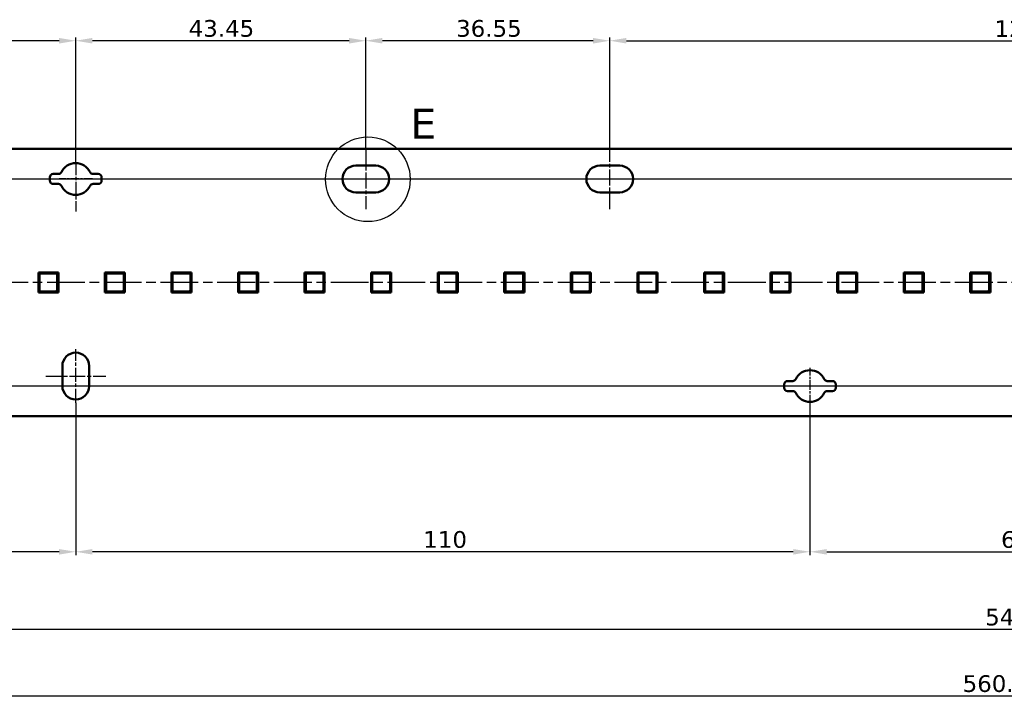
# Model space of a CAD drawing. Header units: millimetres. Extents: x 0 to 841, y 0 to 590.
# Tile 9 of 20: x 272 to 420, y 258 to 360. Entities that reach past the tile are written whole.
import ezdxf

# ---------------------------------------------------------------- set-up
doc = ezdxf.new("R2010")
doc.units = ezdxf.units.MM
doc.linetypes.add('CHAIN', pattern=[0.3543, 0.2362, -0.0295, 0.0591, -0.0295])
doc.linetypes.add('LONG_DASH_DOTTED', pattern=[0.3001, 0.2362, -0.0295, 0.0049, -0.0295])
for name, color, linetype, lineweight in [('Center Mark(ISO)', 7, 'LONG_DASH_DOTTED', 25), ('Centerline(ISO)', 7, 'Continuous', 25), ('Detail Circle Lines(ISO)', 7, 'Continuous', 25), ('Dimensions(ISO)', 7, 'Continuous', 25), ('Visible Edges(ISO)', 7, 'Continuous', 50)]:
    doc.layers.add(name, color=color, linetype=linetype, lineweight=lineweight)
doc.styles.add('Philips-dimensions', font='verdana.ttf')
doc.styles.add('Philips-tekstBigText', font='verdana.ttf')
doc.dimstyles.new('Philips-Oss', dxfattribs={"dimtxt": 2.5, "dimasz": 2.5, "dimexe": 0.5, "dimexo": 0, "dimgap": 0.5, "dimtad": 1, "dimtoh": 1, "dimrnd": 1e-08, "dimdsep": 46, "dimtxsty": 'Philips-dimensions', "dimcen": 0.09, "dimdle": 10, "dimclrd": 7, "dimclre": 7, "dimclrt": 7, "dimazin": 2, "dimtfac": 1, "dimtmove": 0, "dimatfit": 3, "dimfxl": 1, "dimtolj": 1, "dimlwd": 25, "dimlwe": 25, "dimarcsym": 0})

# ---------------------------------------------------------------- blocks, each defined once
blk = doc.blocks.new('2dDetail1')
at = {"layer": 'Detail Circle Lines(ISO)'}
blk.add_circle((324.41, 335.92), 6.34, dxfattribs=at)
at = {"layer": 'Detail Circle Lines(ISO)', "insert": (330.77, 341.98), "char_height": 4.5, "attachment_point": 7, "style": 'Philips-tekstBigText'}
blk.add_mtext('E', dxfattribs=at)
blk = doc.blocks.new('*D18')
at = {"layer": 'Defpoints', "color": 0, "linetype": 'Continuous', "transparency": 16777216}
for p in [(140.79, 308.46), (701.49, 300.46), (701.49, 258.57)]:
    blk.add_point(p, dxfattribs=at)
at = {"layer": 'Dimensions(ISO)', "color": 7, "linetype": 'Continuous', "lineweight": 25, "transparency": 16777216}
for p, q in [((140.79, 308.46), (140.79, 258.07)), ((701.49, 300.46), (701.49, 258.07)), ((143.29, 258.57), (698.99, 258.57))]:
    blk.add_line(p, q, dxfattribs=at)
at = {"layer": 'Dimensions(ISO)', "color": 7, "linetype": 'Continuous', "transparency": 16777216}
for points in [[(143.29, 258.98), (143.29, 258.15), (140.79, 258.57)], [(698.99, 258.98), (698.99, 258.15), (701.49, 258.57)]]:
    blk.add_solid(points, dxfattribs=at)
at = {"layer": 'Dimensions(ISO)', "color": 7, "linetype": 'Continuous', "lineweight": 25, "transparency": 16777216, "insert": (413.51, 261.67), "char_height": 2.5, "attachment_point": 1, "style": 'Philips-dimensions'}
blk.add_mtext('\\A1;560.7±0.2', dxfattribs=at)
blk = doc.blocks.new('*D31')
at = {"layer": 'Defpoints', "color": 0, "linetype": 'Continuous', "transparency": 16777216}
for p in [(685.49, 330.96), (140.79, 308.46), (685.49, 268.58)]:
    blk.add_point(p, dxfattribs=at)
at = {"layer": 'Dimensions(ISO)', "color": 7, "linetype": 'Continuous', "lineweight": 25, "transparency": 16777216}
for p, q in [((685.49, 330.96), (685.49, 268.08)), ((140.79, 308.46), (140.79, 268.08)), ((143.29, 268.58), (682.99, 268.58))]:
    blk.add_line(p, q, dxfattribs=at)
at = {"layer": 'Dimensions(ISO)', "color": 7, "linetype": 'Continuous', "transparency": 16777216}
for points in [[(143.29, 268.99), (143.29, 268.16), (140.79, 268.58)], [(682.99, 268.99), (682.99, 268.16), (685.49, 268.58)]]:
    blk.add_solid(points, dxfattribs=at)
at = {"layer": 'Dimensions(ISO)', "color": 7, "linetype": 'Continuous', "lineweight": 25, "transparency": 16777216, "insert": (416.89, 271.63), "char_height": 2.5, "attachment_point": 1, "style": 'Philips-dimensions'}
blk.add_mtext('\\A1;544.7', dxfattribs=at)
blk = doc.blocks.new('*D38')
at = {"layer": 'Defpoints', "color": 0, "linetype": 'Continuous', "transparency": 16777216}
for p in [(451.64, 302.59), (390.64, 302.21), (451.64, 280.15)]:
    blk.add_point(p, dxfattribs=at)
at = {"layer": 'Dimensions(ISO)', "color": 7, "linetype": 'Continuous', "lineweight": 25, "transparency": 16777216}
for p, q in [((451.64, 302.59), (451.64, 279.65)), ((390.64, 302.21), (390.64, 279.65)), ((393.14, 280.15), (449.14, 280.15))]:
    blk.add_line(p, q, dxfattribs=at)
at = {"layer": 'Dimensions(ISO)', "color": 7, "linetype": 'Continuous', "transparency": 16777216}
for points in [[(393.14, 280.56), (393.14, 279.73), (390.64, 280.15)], [(449.14, 280.56), (449.14, 279.73), (451.64, 280.15)]]:
    blk.add_solid(points, dxfattribs=at)
at = {"layer": 'Dimensions(ISO)', "color": 7, "linetype": 'Continuous', "lineweight": 25, "transparency": 16777216, "insert": (419.26, 283.24), "char_height": 2.5, "attachment_point": 1, "style": 'Philips-dimensions'}
blk.add_mtext('\\A1;61', dxfattribs=at)
blk = doc.blocks.new('*D39')
at = {"layer": 'Defpoints', "color": 0, "linetype": 'Continuous', "transparency": 16777216}
for p in [(481.64, 356.66), (360.64, 340.46), (481.64, 340.46)]:
    blk.add_point(p, dxfattribs=at)
at = {"layer": 'Dimensions(ISO)', "color": 7, "linetype": 'Continuous', "lineweight": 25, "transparency": 16777216}
for p, q in [((360.64, 340.46), (360.64, 357.16)), ((481.64, 340.46), (481.64, 357.16)), ((363.14, 356.66), (479.14, 356.66))]:
    blk.add_line(p, q, dxfattribs=at)
at = {"layer": 'Dimensions(ISO)', "color": 7, "linetype": 'Continuous', "transparency": 16777216}
for points in [[(363.14, 357.08), (363.14, 356.24), (360.64, 356.66)], [(479.14, 357.08), (479.14, 356.24), (481.64, 356.66)]]:
    blk.add_solid(points, dxfattribs=at)
at = {"layer": 'Dimensions(ISO)', "color": 7, "linetype": 'Continuous', "lineweight": 25, "transparency": 16777216, "insert": (418.28, 359.71), "char_height": 2.5, "attachment_point": 1, "style": 'Philips-dimensions'}
blk.add_mtext('\\A1;121', dxfattribs=at)
blk = doc.blocks.new('*D40')
at = {"layer": 'Defpoints', "color": 0, "linetype": 'Continuous', "transparency": 16777216}
for p in [(129.43, 335.96), (637.64, 335.96), (142.39, 320.46)]:
    blk.add_point(p, dxfattribs=at)
at = {"layer": 'Dimensions(ISO)', "color": 7, "linetype": 'Continuous', "lineweight": 25, "transparency": 16777216}
for p, q in [((637.64, 335.96), (128.93, 335.96)), ((129.43, 322.96), (129.43, 333.46)), ((142.39, 320.46), (128.93, 320.46))]:
    blk.add_line(p, q, dxfattribs=at)
at = {"layer": 'Dimensions(ISO)', "color": 7, "linetype": 'Continuous', "transparency": 16777216}
for points in [[(129.02, 333.46), (129.85, 333.46), (129.43, 335.96)], [(129.02, 322.96), (129.85, 322.96), (129.43, 320.46)]]:
    blk.add_solid(points, dxfattribs=at)
at = {"layer": 'Dimensions(ISO)', "color": 7, "linetype": 'Continuous', "lineweight": 25, "transparency": 16777216, "insert": (126.37, 324.66), "char_height": 2.5, "attachment_point": 1, "rotation": 90, "style": 'Philips-dimensions'}
blk.add_mtext('\\A1;15.5', dxfattribs=at)
blk = doc.blocks.new('*D41')
at = {"layer": 'Defpoints', "color": 0, "linetype": 'Continuous', "transparency": 16777216}
for p in [(142.39, 320.46), (129.43, 304.96), (669.14, 304.96)]:
    blk.add_point(p, dxfattribs=at)
at = {"layer": 'Dimensions(ISO)', "color": 7, "linetype": 'Continuous', "lineweight": 25, "transparency": 16777216}
for p, q in [((142.39, 320.46), (128.93, 320.46)), ((129.43, 317.96), (129.43, 307.46)), ((669.14, 304.96), (128.93, 304.96))]:
    blk.add_line(p, q, dxfattribs=at)
at = {"layer": 'Dimensions(ISO)', "color": 7, "linetype": 'Continuous', "transparency": 16777216}
for points in [[(129.02, 317.96), (129.85, 317.96), (129.43, 320.46)], [(129.02, 307.46), (129.85, 307.46), (129.43, 304.96)]]:
    blk.add_solid(points, dxfattribs=at)
at = {"layer": 'Dimensions(ISO)', "color": 7, "linetype": 'Continuous', "lineweight": 25, "transparency": 16777216, "insert": (126.37, 309.16), "char_height": 2.5, "attachment_point": 1, "rotation": 90, "style": 'Philips-dimensions'}
blk.add_mtext('\\A1;15.5', dxfattribs=at)
blk = doc.blocks.new('*D42')
at = {"layer": 'Defpoints', "color": 0, "linetype": 'Continuous', "transparency": 16777216}
for p in [(324.09, 356.66), (324.09, 340.46), (360.64, 340.46)]:
    blk.add_point(p, dxfattribs=at)
at = {"layer": 'Dimensions(ISO)', "color": 7, "linetype": 'Continuous', "lineweight": 25, "transparency": 16777216}
for p, q in [((324.09, 340.46), (324.09, 357.16)), ((360.64, 340.46), (360.64, 357.16)), ((358.14, 356.66), (326.59, 356.66))]:
    blk.add_line(p, q, dxfattribs=at)
at = {"layer": 'Dimensions(ISO)', "color": 7, "linetype": 'Continuous', "transparency": 16777216}
for points in [[(326.59, 357.08), (326.59, 356.24), (324.09, 356.66)], [(358.14, 357.08), (358.14, 356.24), (360.64, 356.66)]]:
    blk.add_solid(points, dxfattribs=at)
at = {"layer": 'Dimensions(ISO)', "color": 7, "linetype": 'Continuous', "lineweight": 25, "transparency": 16777216, "insert": (337.63, 359.76), "char_height": 2.5, "attachment_point": 1, "style": 'Philips-dimensions'}
blk.add_mtext('\\A1;36.55', dxfattribs=at)
blk = doc.blocks.new('*D43')
at = {"layer": 'Defpoints', "color": 0, "linetype": 'Continuous', "transparency": 16777216}
for p in [(280.64, 356.66), (324.09, 340.46), (280.64, 338.46)]:
    blk.add_point(p, dxfattribs=at)
at = {"layer": 'Dimensions(ISO)', "color": 7, "linetype": 'Continuous', "lineweight": 25, "transparency": 16777216}
for p, q in [((280.64, 338.46), (280.64, 357.16)), ((324.09, 340.46), (324.09, 357.16)), ((321.59, 356.66), (283.14, 356.66))]:
    blk.add_line(p, q, dxfattribs=at)
at = {"layer": 'Dimensions(ISO)', "color": 7, "linetype": 'Continuous', "transparency": 16777216}
for points in [[(283.14, 357.08), (283.14, 356.24), (280.64, 356.66)], [(321.59, 357.08), (321.59, 356.24), (324.09, 356.66)]]:
    blk.add_solid(points, dxfattribs=at)
at = {"layer": 'Dimensions(ISO)', "color": 7, "linetype": 'Continuous', "lineweight": 25, "transparency": 16777216, "insert": (297.56, 359.76), "char_height": 2.5, "attachment_point": 1, "style": 'Philips-dimensions'}
blk.add_mtext('\\A1;43.45', dxfattribs=at)
blk = doc.blocks.new('*D44')
at = {"layer": 'Defpoints', "color": 0, "linetype": 'Continuous', "transparency": 16777216}
for p in [(237.19, 356.66), (237.19, 340.46), (280.64, 338.46)]:
    blk.add_point(p, dxfattribs=at)
at = {"layer": 'Dimensions(ISO)', "color": 7, "linetype": 'Continuous', "lineweight": 25, "transparency": 16777216}
for p, q in [((237.19, 340.46), (237.19, 357.16)), ((280.64, 338.46), (280.64, 357.16)), ((278.14, 356.66), (239.69, 356.66))]:
    blk.add_line(p, q, dxfattribs=at)
at = {"layer": 'Dimensions(ISO)', "color": 7, "linetype": 'Continuous', "transparency": 16777216}
for points in [[(239.69, 357.08), (239.69, 356.24), (237.19, 356.66)], [(278.14, 357.08), (278.14, 356.24), (280.64, 356.66)]]:
    blk.add_solid(points, dxfattribs=at)
at = {"layer": 'Dimensions(ISO)', "color": 7, "linetype": 'Continuous', "lineweight": 25, "transparency": 16777216, "insert": (254.11, 359.76), "char_height": 2.5, "attachment_point": 1, "style": 'Philips-dimensions'}
blk.add_mtext('\\A1;43.45', dxfattribs=at)
blk = doc.blocks.new('*D52')
at = {"layer": 'Defpoints', "color": 0, "linetype": 'Continuous', "transparency": 16777216}
for p in [(280.64, 302.46), (390.64, 302.21), (280.64, 280.15)]:
    blk.add_point(p, dxfattribs=at)
at = {"layer": 'Dimensions(ISO)', "color": 7, "linetype": 'Continuous', "lineweight": 25, "transparency": 16777216}
for p, q in [((280.64, 302.46), (280.64, 279.65)), ((390.64, 302.21), (390.64, 279.65)), ((388.14, 280.15), (283.14, 280.15))]:
    blk.add_line(p, q, dxfattribs=at)
at = {"layer": 'Dimensions(ISO)', "color": 7, "linetype": 'Continuous', "transparency": 16777216}
for points in [[(283.14, 280.56), (283.14, 279.73), (280.64, 280.15)], [(388.14, 280.56), (388.14, 279.73), (390.64, 280.15)]]:
    blk.add_solid(points, dxfattribs=at)
at = {"layer": 'Dimensions(ISO)', "color": 7, "linetype": 'Continuous', "lineweight": 25, "transparency": 16777216, "insert": (332.71, 283.25), "char_height": 2.5, "attachment_point": 1, "style": 'Philips-dimensions'}
blk.add_mtext('\\A1;110', dxfattribs=at)
blk = doc.blocks.new('*D53')
at = {"layer": 'Defpoints', "color": 0, "linetype": 'Continuous', "transparency": 16777216}
for p in [(280.64, 302.46), (170.64, 302.21), (170.64, 280.15)]:
    blk.add_point(p, dxfattribs=at)
at = {"layer": 'Dimensions(ISO)', "color": 7, "linetype": 'Continuous', "lineweight": 25, "transparency": 16777216}
for p, q in [((280.64, 302.46), (280.64, 279.65)), ((170.64, 302.21), (170.64, 279.65)), ((278.14, 280.15), (173.14, 280.15))]:
    blk.add_line(p, q, dxfattribs=at)
at = {"layer": 'Dimensions(ISO)', "color": 7, "linetype": 'Continuous', "transparency": 16777216}
for points in [[(173.14, 280.56), (173.14, 279.73), (170.64, 280.15)], [(278.14, 280.56), (278.14, 279.73), (280.64, 280.15)]]:
    blk.add_solid(points, dxfattribs=at)
at = {"layer": 'Dimensions(ISO)', "color": 7, "linetype": 'Continuous', "lineweight": 25, "transparency": 16777216, "insert": (222.71, 283.25), "char_height": 2.5, "attachment_point": 1, "style": 'Philips-dimensions'}
blk.add_mtext('\\A1;110', dxfattribs=at)

msp = doc.modelspace()

# ---------------------------------------------------------------- linework, layer by layer
at = {"layer": 'Center Mark(ISO)', "linetype": 'CHAIN', "ltscale": 8.195055}
msp.add_line((280.643, 338.463), (280.643, 331.088), dxfattribs=at)
at = {"layer": 'Center Mark(ISO)', "linetype": 'CHAIN', "ltscale": 5.555937}
msp.add_line((283.143, 335.963), (278.143, 335.963), dxfattribs=at)
at = {"layer": 'Centerline(ISO)', "linetype": 'CHAIN', "ltscale": 10.000767}
for p, q in [((324.093, 340.463), (324.093, 331.463)), ((360.643, 331.463), (360.643, 340.463)), ((276.143, 306.463), (285.143, 306.463))]:
    msp.add_line(p, q, dxfattribs=at)
at = {"layer": 'Centerline(ISO)', "linetype": 'CHAIN', "ltscale": 8.88956}
for p, q in [((320.093, 335.963), (328.093, 335.963)), ((356.643, 335.963), (364.643, 335.963)), ((280.643, 302.463), (280.643, 310.463))]:
    msp.add_line(p, q, dxfattribs=at)
at = {"layer": 'Centerline(ISO)', "linetype": 'CHAIN', "ltscale": 23.990969}
msp.add_line((698.508, 320.463), (142.389, 320.463), dxfattribs=at)
at = {"layer": 'Centerline(ISO)', "linetype": 'CHAIN', "ltscale": 6.111541}
msp.add_line((390.643, 302.213), (390.643, 307.713), dxfattribs=at)
at = {"layer": 'Centerline(ISO)', "linetype": 'CHAIN', "ltscale": 6.429302}
msp.add_line((393.536, 304.963), (387.75, 304.963), dxfattribs=at)
at = {"layer": 'Visible Edges(ISO)'}
for p, q in [((156.793, 340.463), (685.493, 340.463)), ((322.593, 337.963), (325.593, 337.963)), ((359.143, 337.963), (362.143, 337.963)), ((277.268, 336.713), (278.054, 336.713)), ((283.232, 336.713), (284.018, 336.713)), ((276.768, 335.713), (276.768, 336.213)), ((278.054, 335.213), (277.268, 335.213)), ((284.018, 335.213), (283.232, 335.213)), ((284.518, 336.213), (284.518, 335.713)), ((325.593, 333.963), (322.593, 333.963)), ((362.143, 333.963), (359.143, 333.963)), ((275.039, 321.963), (275.039, 318.963)), ((278.039, 321.963), (275.039, 321.963)), ((275.189, 319.313), (275.189, 321.613)), ((275.206, 321.613), (275.206, 319.313)), ((275.389, 321.813), (277.689, 321.813)), ((277.689, 321.795), (275.389, 321.795)), ((277.871, 319.32), (277.871, 321.613)), ((277.889, 321.613), (277.889, 319.313)), ((278.039, 318.963), (278.039, 321.963)), ((285.011, 321.963), (285.011, 318.963)), ((288.011, 321.963), (285.011, 321.963)), ((285.161, 319.313), (285.161, 321.613)), ((285.179, 321.613), (285.179, 319.313)), ((285.361, 321.813), (287.661, 321.813)), ((287.661, 321.795), (285.361, 321.795)), ((287.844, 319.32), (287.844, 321.613)), ((287.861, 321.613), (287.861, 319.313)), ((288.011, 318.963), (288.011, 321.963)), ((294.984, 321.963), (294.984, 318.963)), ((297.984, 321.963), (294.984, 321.963)), ((295.134, 319.313), (295.134, 321.613)), ((295.152, 321.613), (295.152, 319.313)), ((295.334, 321.813), (297.634, 321.813)), ((297.634, 321.795), (295.334, 321.795)), ((297.817, 319.32), (297.817, 321.613)), ((297.834, 321.613), (297.834, 319.313)), ((297.984, 318.963), (297.984, 321.963)), ((304.957, 321.963), (304.957, 318.963)), ((307.957, 321.963), (304.957, 321.963)), ((305.107, 319.313), (305.107, 321.613)), ((305.124, 321.613), (305.124, 319.313)), ((305.307, 321.813), (307.607, 321.813)), ((307.607, 321.795), (305.307, 321.795)), ((307.789, 319.32), (307.789, 321.613)), ((307.807, 321.613), (307.807, 319.313)), ((307.957, 318.963), (307.957, 321.963)), ((314.93, 321.963), (314.93, 318.963)), ((317.93, 321.963), (314.93, 321.963)), ((315.08, 319.313), (315.08, 321.613)), ((315.097, 321.613), (315.097, 319.313)), ((315.28, 321.813), (317.58, 321.813)), ((317.58, 321.795), (315.28, 321.795)), ((317.762, 319.32), (317.762, 321.613)), ((317.78, 321.613), (317.78, 319.313)), ((317.93, 318.963), (317.93, 321.963)), ((324.902, 321.963), (324.902, 318.963)), ((327.902, 321.963), (324.902, 321.963)), ((325.052, 319.313), (325.052, 321.613)), ((325.07, 321.613), (325.07, 319.313)), ((325.252, 321.813), (327.552, 321.813)), ((327.552, 321.795), (325.252, 321.795)), ((327.735, 319.32), (327.735, 321.613)), ((327.752, 321.613), (327.752, 319.313)), ((327.902, 318.963), (327.902, 321.963)), ((334.875, 321.963), (334.875, 318.963)), ((337.875, 321.963), (334.875, 321.963)), ((335.025, 319.313), (335.025, 321.613)), ((335.043, 321.613), (335.043, 319.313)), ((335.225, 321.813), (337.525, 321.813)), ((337.525, 321.795), (335.225, 321.795)), ((337.708, 319.32), (337.708, 321.613)), ((337.725, 321.613), (337.725, 319.313)), ((337.875, 318.963), (337.875, 321.963)), ((344.848, 321.963), (344.848, 318.963)), ((347.848, 321.963), (344.848, 321.963)), ((344.998, 319.313), (344.998, 321.613)), ((345.015, 321.613), (345.015, 319.313)), ((345.198, 321.813), (347.498, 321.813)), ((347.498, 321.795), (345.198, 321.795)), ((347.68, 319.32), (347.68, 321.613)), ((347.698, 321.613), (347.698, 319.313)), ((347.848, 318.963), (347.848, 321.963)), ((354.821, 321.963), (354.821, 318.963)), ((357.821, 321.963), (354.821, 321.963)), ((354.971, 319.313), (354.971, 321.613)), ((354.988, 321.613), (354.988, 319.313)), ((355.171, 321.813), (357.471, 321.813)), ((357.471, 321.795), (355.171, 321.795)), ((357.653, 319.32), (357.653, 321.613)), ((357.671, 321.613), (357.671, 319.313)), ((357.821, 318.963), (357.821, 321.963)), ((364.793, 321.963), (364.793, 318.963)), ((367.793, 321.963), (364.793, 321.963)), ((364.943, 319.313), (364.943, 321.613)), ((364.961, 321.613), (364.961, 319.313)), ((365.143, 321.813), (367.443, 321.813)), ((367.443, 321.795), (365.143, 321.795)), ((367.626, 319.32), (367.626, 321.613)), ((367.643, 321.613), (367.643, 319.313)), ((367.793, 318.963), (367.793, 321.963)), ((374.766, 321.963), (374.766, 318.963)), ((377.766, 321.963), (374.766, 321.963)), ((374.916, 319.313), (374.916, 321.613)), ((374.933, 321.613), (374.933, 319.313)), ((375.116, 321.813), (377.416, 321.813)), ((377.416, 321.795), (375.116, 321.795)), ((377.598, 319.32), (377.598, 321.613)), ((377.616, 321.613), (377.616, 319.313)), ((377.766, 318.963), (377.766, 321.963)), ((384.739, 321.963), (384.739, 318.963)), ((387.739, 321.963), (384.739, 321.963)), ((384.889, 319.313), (384.889, 321.613)), ((384.906, 321.613), (384.906, 319.313)), ((385.089, 321.813), (387.389, 321.813)), ((387.389, 321.795), (385.089, 321.795)), ((387.571, 319.32), (387.571, 321.613)), ((387.589, 321.613), (387.589, 319.313)), ((387.739, 318.963), (387.739, 321.963)), ((394.711, 321.963), (394.711, 318.963)), ((397.711, 321.963), (394.711, 321.963)), ((394.861, 319.313), (394.861, 321.613)), ((394.879, 321.613), (394.879, 319.313)), ((395.061, 321.813), (397.361, 321.813)), ((397.361, 321.795), (395.061, 321.795)), ((397.544, 319.32), (397.544, 321.613)), ((397.561, 321.613), (397.561, 319.313)), ((397.711, 318.963), (397.711, 321.963)), ((404.684, 321.963), (404.684, 318.963)), ((407.684, 321.963), (404.684, 321.963)), ((404.834, 319.313), (404.834, 321.613)), ((404.852, 321.613), (404.852, 319.313)), ((405.034, 321.813), (407.334, 321.813)), ((407.334, 321.795), (405.034, 321.795)), ((407.517, 319.32), (407.517, 321.613)), ((407.534, 321.613), (407.534, 319.313)), ((407.684, 318.963), (407.684, 321.963)), ((414.657, 321.963), (414.657, 318.963)), ((417.657, 321.963), (414.657, 321.963)), ((414.807, 319.313), (414.807, 321.613)), ((414.824, 321.613), (414.824, 319.313)), ((415.007, 321.813), (417.307, 321.813)), ((417.307, 321.795), (415.007, 321.795)), ((417.489, 319.32), (417.489, 321.613)), ((417.507, 321.613), (417.507, 319.313)), ((417.657, 318.963), (417.657, 321.963)), ((275.039, 318.963), (278.039, 318.963)), ((275.389, 319.13), (277.681, 319.13)), ((277.689, 319.113), (275.389, 319.113)), ((277.681, 319.13), (277.871, 319.32)), ((277.689, 319.113), (277.681, 319.13)), ((277.889, 319.313), (277.689, 319.113)), ((277.889, 319.313), (277.871, 319.32)), ((285.011, 318.963), (288.011, 318.963)), ((285.361, 319.13), (287.654, 319.13)), ((287.661, 319.113), (285.361, 319.113)), ((287.654, 319.13), (287.844, 319.32)), ((287.661, 319.113), (287.654, 319.13)), ((287.861, 319.313), (287.661, 319.113)), ((287.861, 319.313), (287.844, 319.32)), ((294.984, 318.963), (297.984, 318.963)), ((295.334, 319.13), (297.627, 319.13)), ((297.634, 319.113), (295.334, 319.113)), ((297.627, 319.13), (297.817, 319.32)), ((297.634, 319.113), (297.627, 319.13)), ((297.834, 319.313), (297.634, 319.113)), ((297.834, 319.313), (297.817, 319.32)), ((304.957, 318.963), (307.957, 318.963)), ((305.307, 319.13), (307.6, 319.13)), ((307.607, 319.113), (305.307, 319.113)), ((307.6, 319.13), (307.789, 319.32)), ((307.607, 319.113), (307.6, 319.13)), ((307.807, 319.313), (307.607, 319.113)), ((307.807, 319.313), (307.789, 319.32)), ((314.93, 318.963), (317.93, 318.963)), ((315.28, 319.13), (317.572, 319.13)), ((317.58, 319.113), (315.28, 319.113)), ((317.572, 319.13), (317.762, 319.32)), ((317.58, 319.113), (317.572, 319.13)), ((317.78, 319.313), (317.58, 319.113)), ((317.78, 319.313), (317.762, 319.32)), ((324.902, 318.963), (327.902, 318.963)), ((325.252, 319.13), (327.545, 319.13)), ((327.552, 319.113), (325.252, 319.113)), ((327.545, 319.13), (327.735, 319.32)), ((327.552, 319.113), (327.545, 319.13)), ((327.752, 319.313), (327.552, 319.113)), ((327.752, 319.313), (327.735, 319.32)), ((334.875, 318.963), (337.875, 318.963)), ((335.225, 319.13), (337.518, 319.13)), ((337.525, 319.113), (335.225, 319.113)), ((337.518, 319.13), (337.708, 319.32)), ((337.525, 319.113), (337.518, 319.13)), ((337.725, 319.313), (337.525, 319.113)), ((337.725, 319.313), (337.708, 319.32)), ((344.848, 318.963), (347.848, 318.963)), ((345.198, 319.13), (347.491, 319.13)), ((347.498, 319.113), (345.198, 319.113)), ((347.491, 319.13), (347.68, 319.32)), ((347.498, 319.113), (347.491, 319.13)), ((347.698, 319.313), (347.498, 319.113)), ((347.698, 319.313), (347.68, 319.32)), ((354.821, 318.963), (357.821, 318.963)), ((355.171, 319.13), (357.463, 319.13)), ((357.471, 319.113), (355.171, 319.113)), ((357.463, 319.13), (357.653, 319.32)), ((357.471, 319.113), (357.463, 319.13)), ((357.671, 319.313), (357.471, 319.113)), ((357.671, 319.313), (357.653, 319.32)), ((364.793, 318.963), (367.793, 318.963)), ((365.143, 319.13), (367.436, 319.13)), ((367.443, 319.113), (365.143, 319.113)), ((367.436, 319.13), (367.626, 319.32)), ((367.443, 319.113), (367.436, 319.13)), ((367.643, 319.313), (367.443, 319.113)), ((367.643, 319.313), (367.626, 319.32)), ((374.766, 318.963), (377.766, 318.963)), ((375.116, 319.13), (377.409, 319.13)), ((377.416, 319.113), (375.116, 319.113)), ((377.409, 319.13), (377.598, 319.32)), ((377.416, 319.113), (377.409, 319.13)), ((377.616, 319.313), (377.416, 319.113)), ((377.616, 319.313), (377.598, 319.32)), ((384.739, 318.963), (387.739, 318.963)), ((385.089, 319.13), (387.381, 319.13)), ((387.389, 319.113), (385.089, 319.113)), ((387.381, 319.13), (387.571, 319.32)), ((387.389, 319.113), (387.381, 319.13)), ((387.589, 319.313), (387.389, 319.113)), ((387.589, 319.313), (387.571, 319.32)), ((394.711, 318.963), (397.711, 318.963)), ((395.061, 319.13), (397.354, 319.13)), ((397.361, 319.113), (395.061, 319.113)), ((397.354, 319.13), (397.544, 319.32)), ((397.361, 319.113), (397.354, 319.13)), ((397.561, 319.313), (397.361, 319.113)), ((397.561, 319.313), (397.544, 319.32)), ((404.684, 318.963), (407.684, 318.963)), ((405.034, 319.13), (407.327, 319.13)), ((407.334, 319.113), (405.034, 319.113)), ((407.327, 319.13), (407.517, 319.32)), ((407.334, 319.113), (407.327, 319.13)), ((407.534, 319.313), (407.334, 319.113)), ((407.534, 319.313), (407.517, 319.32)), ((414.657, 318.963), (417.657, 318.963)), ((415.007, 319.13), (417.3, 319.13)), ((417.307, 319.113), (415.007, 319.113)), ((417.3, 319.13), (417.489, 319.32)), ((417.307, 319.113), (417.3, 319.13)), ((417.507, 319.313), (417.307, 319.113)), ((417.507, 319.313), (417.489, 319.32)), ((278.643, 304.963), (278.643, 307.963)), ((282.643, 307.963), (282.643, 304.963)), ((387.268, 305.713), (388.054, 305.713)), ((393.232, 305.713), (394.018, 305.713)), ((386.768, 304.713), (386.768, 305.213)), ((388.054, 304.213), (387.268, 304.213)), ((394.018, 304.213), (393.232, 304.213)), ((394.518, 305.213), (394.518, 304.713)), ((701.493, 300.463), (152.793, 300.463))]:
    msp.add_line(p, q, dxfattribs=at)
for centre, radius, start, end in [((280.643, 335.963), 2.375, 25.77146, 154.22854), ((322.593, 335.963), 2, 90, 270), ((325.593, 335.963), 2, 270, 90), ((359.143, 335.963), 2, 90, 270), ((362.143, 335.963), 2, 270, 90), ((277.268, 336.213), 0.5, 90, 180), ((278.054, 337.213), 0.5, 270, 334.22854), ((283.232, 337.213), 0.5, 205.77146, 270), ((284.018, 336.213), 0.5, 0, 90), ((277.268, 335.713), 0.5, 180, 270), ((278.054, 334.713), 0.5, 25.77146, 90), ((280.643, 335.963), 2.375, 205.77146, 334.22854), ((283.232, 334.713), 0.5, 90, 154.22854), ((284.018, 335.713), 0.5, 270, 0), ((275.389, 321.613), 0.2, 90, 180), ((275.389, 321.613), 0.183, 90, 180), ((277.689, 321.613), 0.2, 0, 90), ((277.689, 321.613), 0.183, 0, 90), ((285.361, 321.613), 0.2, 90, 180), ((285.361, 321.613), 0.183, 90, 180), ((287.661, 321.613), 0.2, 0, 90), ((287.661, 321.613), 0.183, 0, 90), ((295.334, 321.613), 0.2, 90, 180), ((295.334, 321.613), 0.183, 90, 180), ((297.634, 321.613), 0.2, 0, 90), ((297.634, 321.613), 0.183, 0, 90), ((305.307, 321.613), 0.2, 90, 180), ((305.307, 321.613), 0.183, 90, 180), ((307.607, 321.613), 0.2, 0, 90), ((307.607, 321.613), 0.183, 0, 90), ((315.28, 321.613), 0.2, 90, 180), ((315.28, 321.613), 0.183, 90, 180), ((317.58, 321.613), 0.2, 0, 90), ((317.58, 321.613), 0.183, 0, 90), ((325.252, 321.613), 0.2, 90, 180), ((325.252, 321.613), 0.183, 90, 180), ((327.552, 321.613), 0.2, 0, 90), ((327.552, 321.613), 0.183, 0, 90), ((335.225, 321.613), 0.2, 90, 180), ((335.225, 321.613), 0.183, 90, 180), ((337.525, 321.613), 0.2, 0, 90), ((337.525, 321.613), 0.183, 0, 90), ((345.198, 321.613), 0.2, 90, 180), ((345.198, 321.613), 0.183, 90, 180), ((347.498, 321.613), 0.2, 0, 90), ((347.498, 321.613), 0.183, 0, 90), ((355.171, 321.613), 0.2, 90, 180), ((355.171, 321.613), 0.183, 90, 180), ((357.471, 321.613), 0.2, 0, 90), ((357.471, 321.613), 0.183, 0, 90), ((365.143, 321.613), 0.2, 90, 180), ((365.143, 321.613), 0.183, 90, 180), ((367.443, 321.613), 0.2, 0, 90), ((367.443, 321.613), 0.183, 0, 90), ((375.116, 321.613), 0.2, 90, 180), ((375.116, 321.613), 0.183, 90, 180), ((377.416, 321.613), 0.2, 0, 90), ((377.416, 321.613), 0.183, 0, 90), ((385.089, 321.613), 0.2, 90, 180), ((385.089, 321.613), 0.183, 90, 180), ((387.389, 321.613), 0.2, 0, 90), ((387.389, 321.613), 0.183, 0, 90), ((395.061, 321.613), 0.2, 90, 180), ((395.061, 321.613), 0.183, 90, 180), ((397.361, 321.613), 0.2, 0, 90), ((397.361, 321.613), 0.183, 0, 90), ((405.034, 321.613), 0.2, 90, 180), ((405.034, 321.613), 0.183, 90, 180), ((407.334, 321.613), 0.2, 0, 90), ((407.334, 321.613), 0.183, 0, 90), ((415.007, 321.613), 0.2, 90, 180), ((415.007, 321.613), 0.183, 90, 180), ((417.307, 321.613), 0.2, 0, 90), ((417.307, 321.613), 0.183, 0, 90), ((275.389, 319.313), 0.2, 180, 270), ((275.389, 319.313), 0.183, 180, 270), ((285.361, 319.313), 0.2, 180, 270), ((285.361, 319.313), 0.183, 180, 270), ((295.334, 319.313), 0.2, 180, 270), ((295.334, 319.313), 0.183, 180, 270), ((305.307, 319.313), 0.2, 180, 270), ((305.307, 319.313), 0.183, 180, 270), ((315.28, 319.313), 0.2, 180, 270), ((315.28, 319.313), 0.183, 180, 270), ((325.252, 319.313), 0.2, 180, 270), ((325.252, 319.313), 0.183, 180, 270), ((335.225, 319.313), 0.2, 180, 270), ((335.225, 319.313), 0.183, 180, 270), ((345.198, 319.313), 0.2, 180, 270), ((345.198, 319.313), 0.183, 180, 270), ((355.171, 319.313), 0.2, 180, 270), ((355.171, 319.313), 0.183, 180, 270), ((365.143, 319.313), 0.2, 180, 270), ((365.143, 319.313), 0.183, 180, 270), ((375.116, 319.313), 0.2, 180, 270), ((375.116, 319.313), 0.183, 180, 270), ((385.089, 319.313), 0.2, 180, 270), ((385.089, 319.313), 0.183, 180, 270), ((395.061, 319.313), 0.2, 180, 270), ((395.061, 319.313), 0.183, 180, 270), ((405.034, 319.313), 0.2, 180, 270), ((405.034, 319.313), 0.183, 180, 270), ((415.007, 319.313), 0.2, 180, 270), ((415.007, 319.313), 0.183, 180, 270), ((280.643, 307.963), 2, 0, 180), ((390.643, 304.963), 2.375, 25.77146, 154.22854), ((387.268, 305.213), 0.5, 90, 180), ((388.054, 306.213), 0.5, 270, 334.22854), ((393.232, 306.213), 0.5, 205.77146, 270), ((394.018, 305.213), 0.5, 0, 90), ((280.643, 304.963), 2, 180, 0), ((387.268, 304.713), 0.5, 180, 270), ((388.054, 303.713), 0.5, 25.77146, 90), ((390.643, 304.963), 2.375, 205.77146, 334.22854), ((393.232, 303.713), 0.5, 90, 154.22854), ((394.018, 304.713), 0.5, 270, 0)]:
    msp.add_arc(centre, radius, start, end, dxfattribs=at)

# ---------------------------------------------------------------- block references
at = {"layer": 'Detail Circle Lines(ISO)'}
msp.add_blockref('2dDetail1', (0, 0), dxfattribs=at)

# ---------------------------------------------------------------- dimensions: what is measured, and where the dimension line sits
at = {"layer": 'Dimensions(ISO)', "color": 7, "linetype": 'Continuous', "lineweight": 25}
for base, p1, p2, angle, override, picture, middle in [((237.193, 356.66), (280.643, 338.463), (237.193, 340.463), 180, {"dimgap": 0.5, "dimtoh": 0, "dimdec": 2, "dimtol": 0, "dimlim": 0, "dimtp": 0, "dimtm": 0, "dimtdec": 2, "dimtofl": 0, "dimatfit": 1}, '*D44', (258.918, 356.66)), ((280.643, 356.66), (324.093, 340.463), (280.643, 338.463), 180, {"dimgap": 0.5, "dimtoh": 0, "dimdec": 2, "dimtol": 0, "dimlim": 0, "dimtp": 0, "dimtm": 0, "dimtdec": 2, "dimtofl": 0, "dimatfit": 1}, '*D43', (302.368, 356.66)), ((324.093, 356.66), (360.643, 340.463), (324.093, 340.463), 180, {"dimgap": 0.5, "dimtoh": 0, "dimdec": 2, "dimtol": 0, "dimlim": 0, "dimtp": 0, "dimtm": 0, "dimtdec": 2, "dimtofl": 0, "dimatfit": 1}, '*D42', (342.368, 356.66)), ((481.643, 356.66), (360.643, 340.463), (481.643, 340.463), 180, {"dimgap": 0.5, "dimtoh": 0, "dimdec": 2, "dimtol": 0, "dimlim": 0, "dimtp": 0, "dimtm": 0, "dimtdec": 2, "dimtofl": 0, "dimatfit": 1}, '*D39', (421.143, 356.66)), ((129.434, 335.963), (142.389, 320.463), (637.643, 335.963), 90, {"dimgap": 0.5, "dimtoh": 0, "dimdec": 2, "dimtol": 0, "dimlim": 0, "dimtp": 0, "dimtm": 0, "dimtdec": 2, "dimtofl": 0, "dimatfit": 1}, '*D40', (129.434, 328.213)), ((129.434, 304.963), (142.389, 320.463), (669.143, 304.963), 90, {"dimgap": 0.5, "dimtoh": 0, "dimdec": 2, "dimtol": 0, "dimlim": 0, "dimtp": 0, "dimtm": 0, "dimtdec": 2, "dimtofl": 0, "dimatfit": 1}, '*D41', (129.434, 312.713)), ((701.493, 258.567), (140.793, 308.463), (701.493, 300.463), 180, {"dimgap": 0.5, "dimtoh": 0, "dimdec": 2, "dimtol": 1, "dimlim": 0, "dimtp": 0.2, "dimtm": 0.2, "dimtdec": 2, "dimtofl": 0, "dimatfit": 1}, '*D18', (422.456, 258.567)), ((170.643, 280.145), (280.643, 302.463), (170.643, 302.213), 180, {"dimgap": 0.5, "dimtoh": 0, "dimdec": 2, "dimtol": 0, "dimlim": 0, "dimtp": 0, "dimtm": 0, "dimtdec": 2, "dimtofl": 0, "dimatfit": 1}, '*D53', (225.643, 280.145)), ((280.643, 280.145), (390.643, 302.213), (280.643, 302.463), 180, {"dimgap": 0.5, "dimtoh": 0, "dimdec": 2, "dimtol": 0, "dimlim": 0, "dimtp": 0, "dimtm": 0, "dimtdec": 2, "dimtofl": 0, "dimatfit": 1}, '*D52', (335.643, 280.145)), ((451.643, 280.145), (390.643, 302.213), (451.643, 302.588), 180, {"dimgap": 0.5, "dimtoh": 0, "dimdec": 2, "dimtol": 0, "dimlim": 0, "dimtp": 0, "dimtm": 0, "dimtdec": 2, "dimtofl": 0, "dimatfit": 1}, '*D38', (421.143, 280.145))]:
    dim = msp.add_linear_dim(base=base, p1=p1, p2=p2, angle=angle, dimstyle='Philips-Oss', override=override, dxfattribs=at)
    dim.commit()
    dim.dimension.update_dxf_attribs({"geometry": picture, "text_midpoint": middle, "dimtype": 160})
dim = msp.add_linear_dim(base=(685.493, 268.577), p1=(140.793, 308.463), p2=(685.493, 330.963), dimstyle='Philips-Oss', override={"dimgap": 0.5, "dimtoh": 0, "dimdec": 2, "dimtol": 0, "dimlim": 0, "dimtp": 0, "dimtm": 0, "dimtdec": 2, "dimtofl": 0, "dimatfit": 1}, dxfattribs=at)
dim.commit()
dim.dimension.update_dxf_attribs({"geometry": '*D31', "text_midpoint": (421.622, 268.577), "dimtype": 160})

doc.saveas('drawing.dxf')
